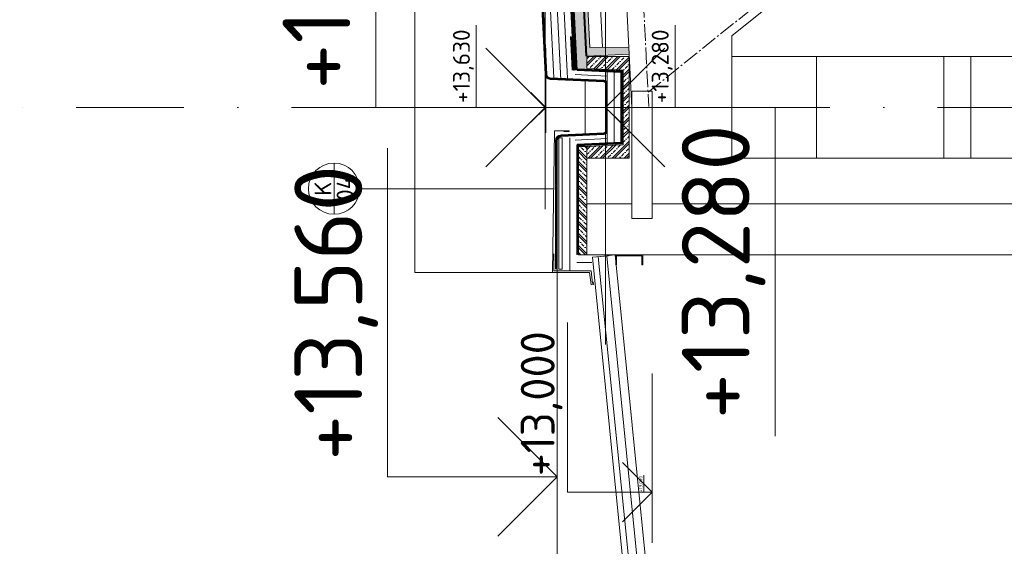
# Model space of a CAD drawing. Header units: millimetres. Extents: x -746391 to 410178, y -169697 to 100555.
# Tile 132 of 179: x 202235 to 208042, y 24710 to 27818. Entities that reach past the tile are written whole.
import ezdxf
from ezdxf.enums import TextEntityAlignment as Align

# ---------------------------------------------------------------- set-up
doc = ezdxf.new("R2010")
doc.units = ezdxf.units.MM
for name, pattern in [('AM_DIN_G_W050', [13.75, 9.75, -1.5, 1, -1.5]), ('CARKOVANA', [5, 3, -2]), ('CENTERX2', [101.6, 63.5, -12.7, 12.7, -12.7]), ('DASHDOT', [25.4, 12.7, -6.35, 0, -6.35])]:
    doc.linetypes.add(name, pattern=pattern)
doc.layers.get('0').update_dxf_attribs({"color": 9})
for name, color, linetype, lineweight in [('A99_N_kce-pohl', 9, 'Continuous', 9), ('A99_N_kce-rez-sil', 9, 'Continuous', 18), ('A99_N_kce-rez-ten', 9, 'Continuous', 9), ('A99_N_koty-10-vysk', 9, 'Continuous', 9), ('A99_N_koty-200-vysk', 9, 'Continuous', 9), ('A99_N_koty-50-vysk', 9, 'Continuous', 9), ('A99_N_koty-vysk', 9, 'Continuous', 5), ('A99_N_sraf', 9, 'Continuous', 0), ('A99_N_znaceni 50', 9, 'Continuous', 5), ('A99_S_kce-pohl', 9, 'Continuous', 5), ('A99_S_kce-rez-sil', 9, 'Continuous', 15), ('A99_S_kce-rez-ten', 9, 'Continuous', 9), ('A99_S_osy', 9, 'CENTERX2', 5), ('A99_S_sraf', 9, 'Continuous', 9)]:
    doc.layers.add(name, color=color, linetype=linetype, lineweight=lineweight)
doc.styles.add('A99_kota', font='isocpeur.ttf', dxfattribs={"height": 2})
doc.styles.add('A99_popis', font='isocpeur.ttf')
doc.linetypes.add('IZOLACE', pattern='A,0.00254,-2.54,[134,ltypeshp.shx,S=2.54,R=0,X=-2.54,Y=0],-5.08,[134,ltypeshp.shx,S=2.54,R=180,X=2.54,Y=0],-2.54', length=10.16254)

# ---------------------------------------------------------------- blocks, each defined once
blk = doc.blocks.new('*U22')
at = {"color": 0, "linetype": 'ByBlock', "lineweight": -2}
blk.add_line((-3, 0), (7, 0), dxfattribs=at)
for points in [[(0, 0), (0, 5), (0, 5), (9.999, 5)], [(-1.75, 1.75), (0, 0), (1.75, 1.75)]]:
    blk.add_lwpolyline(points, dxfattribs=at)
at = {"color": 0, "linetype": 'ByBlock', "lineweight": -2, "style": 'A99_kota'}
for tag, p in [('VYSKA', (9.499, 7.75)), ('POPIS', (9.499, 4.5))]:
    blk.add_attdef(tag, text='', height=2, dxfattribs=at).set_placement(p, align=Align.TOP_RIGHT)
blk = doc.blocks.new('*U21')
at = {"color": 0, "linetype": 'ByBlock', "lineweight": -2}
blk.add_line((-3, 0), (7, 0), dxfattribs=at)
for points in [[(0, 0), (0, 5), (0, 5), (9.7, 5)], [(-1.75, 1.75), (0, 0), (1.75, 1.75)]]:
    blk.add_lwpolyline(points, dxfattribs=at)
at = {"color": 0, "linetype": 'ByBlock', "lineweight": -2, "style": 'A99_kota'}
for tag, p in [('VYSKA', (9.2, 7.75)), ('POPIS', (9.2, 4.5))]:
    blk.add_attdef(tag, text='', height=2, dxfattribs=at).set_placement(p, align=Align.TOP_RIGHT)
blk = doc.blocks.new('*U47')
at = {"color": 0, "linetype": 'ByBlock', "lineweight": -2}
blk.add_line((-3, 0), (7, 0), dxfattribs=at)
for points in [[(0, 0), (0, 5), (0, 5), (9.7, 5)], [(-1.75, 1.75), (0, 0), (1.75, 1.75)]]:
    blk.add_lwpolyline(points, dxfattribs=at)
at = {"color": 0, "linetype": 'ByBlock', "lineweight": -2, "style": 'A99_kota'}
for tag, p in [('VYSKA', (9.2, 7.75)), ('POPIS', (9.2, 4.5))]:
    blk.add_attdef(tag, text='', height=2, dxfattribs=at).set_placement(p, align=Align.TOP_RIGHT)
blk = doc.blocks.new('*U27')
at = {"color": 0, "linetype": 'ByBlock', "lineweight": -2}
blk.add_line((-3, 0), (7, 0), dxfattribs=at)
for points in [[(-1.75, -1.75), (0, 0), (1.75, -1.75)], [(0, 0), (0, -5), (0, -5), (9.7, -5)]]:
    blk.add_lwpolyline(points, dxfattribs=at)
at = {"color": 0, "linetype": 'ByBlock', "lineweight": -2, "style": 'A99_kota'}
for tag, p in [('VYSKA', (9.2, -2.25)), ('POPIS', (9.2, -5.5))]:
    blk.add_attdef(tag, text='', height=2, dxfattribs=at).set_placement(p, align=Align.TOP_RIGHT)
blk = doc.blocks.new('*U18')
at = {"color": 0, "linetype": 'ByBlock'}
blk.add_line((-3.02, 0), (3.02, 0), dxfattribs=at)
blk.add_circle((0, 0), 3.02, dxfattribs=at)
at = {"color": 0, "linetype": 'ByBlock', "style": 'A99_popis'}
for tag, p in [('KATEGORIE', (0, 1.31)), ('PRVEK', (0, -1.3))]:
    blk.add_attdef(tag, text='', height=2, dxfattribs=at).set_placement(p, align=Align.MIDDLE_CENTER)
blk = doc.blocks.new('*U29')
at = {"color": 0, "linetype": 'ByBlock', "lineweight": -2}
blk.add_line((-3, 0), (7, 0), dxfattribs=at)
for points in [[(0, 0), (0, 8.2), (0, 8.2), (9.7, 8.2)], [(-1.75, 1.75), (0, 0), (1.75, 1.75)]]:
    blk.add_lwpolyline(points, dxfattribs=at)
at = {"color": 0, "linetype": 'ByBlock', "lineweight": -2, "style": 'A99_kota'}
for tag, p in [('VYSKA', (9.2, 10.95)), ('POPIS', (9.2, 7.7))]:
    blk.add_attdef(tag, text='', height=2, dxfattribs=at).set_placement(p, align=Align.TOP_RIGHT)
blk = doc.blocks.new('*U44')
at = {"color": 0, "linetype": 'ByBlock', "lineweight": -2}
blk.add_line((-3, 0), (7, 0), dxfattribs=at)
for points in [[(-1.75, -1.75), (0, 0), (1.75, -1.75)], [(0, 0), (0, -8.2), (0, -8.2), (9.7, -8.2)]]:
    blk.add_lwpolyline(points, dxfattribs=at)
at = {"color": 0, "linetype": 'ByBlock', "lineweight": -2, "style": 'A99_kota'}
for tag, p in [('VYSKA', (9.2, -5.45)), ('POPIS', (9.2, -8.7))]:
    blk.add_attdef(tag, text='', height=2, dxfattribs=at).set_placement(p, align=Align.TOP_RIGHT)

msp = doc.modelspace()

# ---------------------------------------------------------------- hatches: boundary and pattern name
at = {"layer": 'A99_N_sraf', "lineweight": 0, "transparency": 33554687}
h = msp.add_hatch(dxfattribs=at)
h.set_pattern_fill('ZELEZOBETON', color=256, scale=10, angle=90)
h.set_pattern_definition([(135, (0, 0), (-35.355339, -35.355339), []), (135, (9e-16, 14.14), (-35.355339, -35.355339), []), (135, (3e-15, 42.426), (-49.497475, -21.213203), [20, -10, 0, -10])])
h.paths.add_polyline_path([(205580, 27070), (205530, 27070), (205530, 26430), (205580, 26430)])
at = {"layer": 'A99_S_sraf', "lineweight": 0, "transparency": 33554687}
h = msp.add_hatch(dxfattribs=at)
h.set_pattern_fill('ZELEZOBETON', color=256, scale=10)
h.set_pattern_definition([(45, (0, 0), (-35.355339, 35.355339), []), (45, (14.14, 0), (-35.355339, 35.355339), []), (45, (42.426, 0), (-21.213203, 49.497475), [20, -10, 0, -10])])
h.paths.add_polyline_path([(205579.6, 27602.1), (205640.5, 27605.2), (205778.1, 27612), (205829.3, 27614.6), (205827.3, 27654.6), (205597.1, 27653.1), (205542.2, 28751.7), (205771.4, 28773.2), (205767.4, 28853.1), (205537.2, 28851.6), (205482.3, 29950.2), (205711.4, 29971.7), (205707.4, 30051.6), (205477.3, 30050.1), (205422.4, 31148.7), (205651.5, 31170.2), (205647.5, 31250.1), (205417.4, 31248.6), (205362.6, 32347.2), (205591.8, 32368.7), (205587.6, 32448.6), (205357.6, 32447.1), (205302.7, 33545.7), (205531.6, 33567.2), (205529.6, 33607.1), (204720.9, 33566.7), (204725.4, 33476.8), (205290.2, 33394.9)])
at = {"layer": 'A99_S_sraf', "linetype": 'Continuous', "lineweight": 0, "ltscale": 2, "transparency": 33554562}
h = msp.add_hatch(dxfattribs=at)
h.set_pattern_fill('BETON-LEHKY', color=256, scale=10)
h.set_pattern_definition([(137.86, (205568.888, 27615.76), (-26.83778, -29.6603), []), (92.86, (205553.407, 27660.11), (-29.6603, 26.83778), [5, -51.56854]), (137.86, (205553.157, 27665.104), (-26.83778, -29.6603), [5, -35]), (182.86, (205549.45, 27668.458), (-26.83778, -29.6603), [5, -51.56854]), (227.86, (205544.456, 27668.21), (29.6603, -26.83778), [5, -35]), (92.86, (205541.35, 27659.508), (-29.6603, 26.83778), [5, -51.56854]), (137.86, (205545.06, 27656.153), (-26.83778, -29.6603), [5, -35]), (182.86, (205550.052, 27656.402), (-26.83778, -29.6603), [5, -51.56854]), (227.86, (205553.407, 27660.11), (29.6603, -26.83778), [5, -35]), (137.86, (205536.13, 27672.37), (-26.83778, -29.6603), [10, -30])])
h.paths.add_polyline_path([(205523.6, 27519.2), (205230.8, 33381.9), (205285.7, 33384.7), (205578.6, 27522)])
at = {"layer": 'A99_S_sraf', "lineweight": 0, "transparency": 33554687}
h = msp.add_hatch(dxfattribs=at)
h.set_pattern_fill('ZELEZOBETON', color=256, scale=10)
h.set_pattern_definition([(45, (-83755, -543700), (-35.355339, 35.355339), []), (45, (-83740.86, -543700), (-35.355339, 35.355339), []), (45, (-83712.574, -543700), (-21.2132034, 49.4974747), [20, -10, 0, -10])])
h.paths.add_polyline_path([(205830, 27300), (205795, 27300), (205795, 27520), (205580, 27530), (205580, 27600), (205830, 27600)])
h.paths.add_polyline_path([(205830, 27000), (205580, 27000), (205580, 27070), (205795, 27080), (205795, 27300), (205830, 27300)])

# ---------------------------------------------------------------- linework, layer by layer
at = {"layer": 'A99_N_kce-pohl'}
for points in [[(204564.8, 26325), (204564.8, 33370)], [(205390, 26325), (204564.8, 26325)]]:
    msp.add_lwpolyline(points, dxfattribs=at)
at = {"layer": 'A99_N_kce-pohl', "lineweight": 5}
msp.add_lwpolyline([(205848.5, 24409), (205813.7, 24405.6), (205612.7, 26415.5), (205707.2, 26425)], dxfattribs=at)
at = {"layer": 'A99_N_kce-rez-sil', "color": 1, "linetype": 'Continuous', "lineweight": 5}
msp.add_lwpolyline([(205580, 27070), (205530, 27070), (205530, 26430), (205580, 26430)], close=True, dxfattribs=at)
at = {"layer": 'A99_N_kce-rez-sil'}
msp.add_lwpolyline([(205948, 24419), (205747, 26429), (205647.5, 26419), (205848.5, 24409), (205948, 24419)], dxfattribs=at)
at = {"layer": 'A99_N_kce-rez-ten', "linetype": 'CARKOVANA', "lineweight": 0, "ltscale": 15, "const_width": 5}
for points in [[(205692.5, 27300), (205692.5, 27440.3, 0.400665), (205680.6, 27452.7), (205363.4, 27467.5, -0.386254), (205337.2, 27493.6), (205051.9, 33204.2), (204952.4, 33335.3), (204733.4, 33367.1), (204552.5, 33447.6), (204552.5, 33557.5)], [(205697.5, 27300), (205697.5, 27440.3, 0.400665), (205680.8, 27457.7), (205363.6, 27472.5, -0.386254), (205342.2, 27493.8), (205056.8, 33206), (204955.1, 33340), (204734.8, 33371.9), (204557.5, 33450.9), (204557.5, 33557.5)], [(205692.5, 27300), (205692.5, 27159.7, -0.400665), (205680.6, 27147.3), (205428.5, 27135.5, 0.400665), (205397.5, 27103.1), (205397.5, 26345)], [(205697.5, 27300), (205697.5, 27159.7, -0.400665), (205680.8, 27142.3), (205428.7, 27130.5, 0.400665), (205402.5, 27103.1), (205402.5, 26345)]]:
    msp.add_lwpolyline(points, format="xyb", dxfattribs=at)
at = {"layer": 'A99_N_kce-rez-ten', "linetype": 'Continuous', "lineweight": 0, "ltscale": 0.5}
for points in [[(205690, 27300), (205690, 27440.3, 0.400665), (205680.5, 27450.2), (205363.3, 27465, -0.386254), (205334.7, 27493.5), (205049.4, 33203.3), (204951, 33333), (204732.7, 33364.7), (204550, 33446), (204550, 33557.5)], [(205695, 27300), (205695, 27440.3, 0.400665), (205680.7, 27455.2), (205363.5, 27470, -0.386254), (205339.7, 27493.7), (205054.4, 33205.1), (204953.7, 33337.6), (204734.1, 33369.5), (204555, 33449.3), (204555, 33557.5)], [(205700, 27300), (205700, 27440.3, 0.400665), (205680.9, 27460.2), (205363.7, 27475, -0.386254), (205344.7, 27494), (205059.3, 33206.9), (204956.5, 33342.3), (204735.5, 33374.3), (204560, 33452.5), (204560, 33557.5)], [(205690, 27300), (205690, 27159.7, -0.400665), (205680.5, 27149.8), (205428.4, 27138, 0.400665), (205395, 27103.1), (205395, 26345)], [(205695, 27300), (205695, 27159.7, -0.400665), (205680.7, 27144.8), (205428.6, 27133, 0.400665), (205400, 27103.1), (205400, 26345)], [(205700, 27300), (205700, 27159.7, -0.400665), (205680.9, 27139.8), (205428.8, 27128, 0.400665), (205405, 27103.1), (205405, 26345)]]:
    msp.add_lwpolyline(points, format="xyb", dxfattribs=at)
at = {"layer": 'A99_N_kce-rez-ten', "lineweight": 0}
msp.add_lwpolyline([(205426.4, 27462.1), (205133.9, 33316.5)], dxfattribs=at)
at = {"layer": 'A99_N_kce-rez-ten', "linetype": 'CARKOVANA', "lineweight": 0, "ltscale": 15, "const_width": 10}
for points in [[(205488.7, 27717.7), (205488.7, 27717.7), (205498.6, 27518.8)], [(205513, 27523.1), (205785, 27510.5), (205785, 27300)], [(205520, 27077.2), (205785, 27089.5), (205785, 27300)], [(205525, 27078.8), (205525, 26430)]]:
    msp.add_lwpolyline(points, dxfattribs=at)
at = {"layer": 'A99_N_kce-rez-ten', "linetype": 'Continuous', "lineweight": 0}
for points in [[(205483.7, 27717.5), (205493.6, 27519)], [(205523.2, 27527.6), (205790, 27515.2), (205790, 27300)], [(205522.8, 27517.6), (205780, 27505.7), (205780, 27300)], [(205570, 27455.4), (205570, 27144.6)], [(205522.8, 27082.4), (205780, 27094.3), (205780, 27300)], [(205523.2, 27072.4), (205790, 27084.8), (205790, 27300)], [(205520, 26430), (205520, 27080)], [(205718.9, 27081.5), (205790, 27084.8), (205520.3, 27072.2)]]:
    msp.add_lwpolyline(points, dxfattribs=at)
at = {"layer": 'A99_N_kce-rez-ten', "linetype": 'Continuous', "lineweight": 0, "ltscale": 0.5}
msp.add_lwpolyline([(205700, 27510), (205700, 27090)], dxfattribs=at)
at = {"layer": 'A99_N_sraf', "color": 1, "linetype": 'IZOLACE', "ltscale": 4}
for points in [[(205385.7, 27474), (205093.6, 33322.4)], [(205466, 27470.2), (205174.2, 33310.7)]]:
    msp.add_lwpolyline(points, dxfattribs=at)
at = {"layer": 'A99_N_sraf', "color": 1, "linetype": 'IZOLACE', "ltscale": 2}
for points in [[(205511.6, 27493.1), (205700, 27484.4)], [(205511.6, 27106.9), (205700, 27115.6)]]:
    msp.add_lwpolyline(points, dxfattribs=at)
at = {"layer": 'A99_N_sraf', "color": 1, "linetype": 'IZOLACE', "ltscale": 3.8}
msp.add_lwpolyline([(205740, 27095), (205740, 27507.5)], dxfattribs=at)
at = {"layer": 'A99_N_sraf', "color": 1, "linetype": 'IZOLACE', "lineweight": 0, "ltscale": 4}
for points in [[(205480, 26340), (205480, 27120)], [(205610, 26385), (205520, 26385)]]:
    msp.add_lwpolyline(points, dxfattribs=at)
at = {"layer": 'A99_N_sraf', "color": 1, "linetype": 'IZOLACE', "lineweight": 0, "ltscale": 3}
msp.add_lwpolyline([(205898.2, 24414), (205697.2, 26424)], dxfattribs=at)
at = {"layer": 'A99_N_znaceni 50'}
msp.add_lwpolyline([(204240, 26820), (205384.9, 26820)], dxfattribs=at)
at = {"layer": 'A99_S_kce-pohl'}
for p, q in [((211185, 27600), (206935, 27600)), ((206935, 27000), (211185, 27000))]:
    msp.add_line(p, q, dxfattribs=at)
at = {"layer": 'A99_S_kce-pohl', "lineweight": 5}
for points in [[(205395, 36300), (205845, 27300)], [(207745, 28775.1), (206435, 27722.4)], [(206435, 27300), (206435, 27722.4)], [(206435, 27300), (205845, 27300)]]:
    msp.add_lwpolyline(points, dxfattribs=at)
at = {"layer": 'A99_S_kce-pohl', "color": 253, "linetype": 'AM_DIN_G_W050', "lineweight": 0, "ltscale": 10}
for points in [[(205494.9, 36305), (205944.9, 27305)], [(207945, 29000), (205940.7, 27389.3)]]:
    msp.add_lwpolyline(points, dxfattribs=at)
at = {"layer": 'A99_S_kce-pohl', "lineweight": 5}
msp.add_lwpolyline([(205845, 27395), (205965, 27395), (205965, 26645), (205845, 26645)], close=True, dxfattribs=at)
at = {"layer": 'A99_S_kce-rez-sil', "color": 7, "linetype": 'Continuous', "lineweight": 13}
for p, q in [((205580, 26730), (205845, 26730)), ((205965, 26730), (218965, 26730)), ((205530, 26430), (218965, 26430))]:
    msp.add_line(p, q, dxfattribs=at)
at = {"layer": 'A99_S_kce-rez-sil', "lineweight": 13}
for points in [[(205830, 27000), (205830, 27600), (205829.3, 27614.6), (205827.3, 27654.6), (205597.1, 27653.1), (205542.2, 28751.7), (205771.4, 28773.2), (205769.4, 28813.1), (205769.4, 28813.1)], [(205830, 27000), (205580, 27000), (205580, 26730)]]:
    msp.add_lwpolyline(points, dxfattribs=at)
at = {"layer": 'A99_S_kce-rez-sil', "lineweight": 20}
for points in [[(206935, 27600), (206935, 27000), (206435, 27000), (206435, 27600)], [(207685, 27600), (207685, 27000), (207845, 27000), (207845, 27600)]]:
    msp.add_lwpolyline(points, close=True, dxfattribs=at)
at = {"layer": 'A99_S_kce-rez-sil', "color": 1, "linetype": 'Continuous', "lineweight": 5}
for points in [[(205616.8, 26271), (205618.3, 26254.4), (205605, 26253.4), (205595, 26325), (205377.5, 26325), (205390, 27162.5), (205475, 27162.5), (205475, 27157.5), (205445, 27157.5)], [(205612.5, 26260), (205605, 26335), (205385, 26335), (205385, 26435)]]:
    msp.add_lwpolyline(points, dxfattribs=at)
msp.add_lwpolyline([(205435, 26345), (205415, 26345), (205415, 27120), (205435, 27120)], close=True, dxfattribs=at)
at = {"layer": 'A99_S_kce-rez-sil', "linetype": 'Continuous', "lineweight": 5}
msp.add_lwpolyline([(205910, 26430), (205530, 26430), (205530, 27070)], dxfattribs=at)
at = {"layer": 'A99_S_kce-rez-sil', "linetype": 'Continuous', "lineweight": 13}
msp.add_lwpolyline([(205750, 26370), (205750, 26430), (205910, 26430), (205910, 26370), (205905, 26370), (205905, 26425), (205755, 26425), (205755, 26370), (205750, 26370)], dxfattribs=at)
at = {"layer": 'A99_S_kce-rez-ten', "linetype": 'CARKOVANA', "lineweight": 0, "ltscale": 15}
for points, const_width in [([(205513.7, 27518.7), (205220.1, 33395), (204730, 33466.2)], 20), ([(205577.1, 27602), (205287.6, 33394.8)], 5)]:
    msp.add_lwpolyline(points, dxfattribs=dict(at, const_width=const_width))
at = {"layer": 'A99_S_kce-rez-ten', "lineweight": 0}
for points in [[(205579.6, 27602.1), (205290.2, 33394.9), (204723.9, 33477)], [(205523.6, 27519.2), (205229.7, 33403.7), (204730, 33476.2)], [(205503.7, 27518.2), (205210.5, 33386.2), (204730, 33456)], [(205574.6, 27601.9), (205285.4, 33390.6)], [(205580, 27000), (205580, 27070), (205580, 27070), (205795, 27080), (205795, 27300)]]:
    msp.add_lwpolyline(points, dxfattribs=at)
for points in [[(205829.3, 27614.6), (205579.6, 27602.1), (205519.7, 28800.6), (205769.4, 28813.1), (205771.4, 28773.2), (205542.2, 28751.7), (205597.1, 27653.1), (205827.3, 27654.6)], [(205580, 27000), (205830, 27000), (205830, 27600), (205580, 27600), (205580, 27530), (205795, 27520), (205795, 27080), (205580, 27070)]]:
    msp.add_lwpolyline(points, close=True, dxfattribs=at)
at = {"layer": 'A99_S_kce-rez-ten', "lineweight": 5}
msp.add_lwpolyline([(205672.1, 27653.6), (205616.9, 28758.7)], dxfattribs=at)
at = {"layer": 'A99_S_osy', "linetype": 'DASHDOT', "lineweight": 5, "ltscale": 50}
msp.add_lwpolyline([(222254.8, 27300), (202234.8, 27300)], dxfattribs=at)

# ---------------------------------------------------------------- block references
at = {"layer": 'A99_N_koty-10-vysk', "lineweight": 5, "xscale": 10, "yscale": 10, "zscale": 10, "rotation": 90.00000000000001}
msp.add_blockref('*U22', (205965, 25030), dxfattribs=at).add_auto_attribs({'VYSKA': '+13,000'})
at = {"layer": 'A99_N_koty-200-vysk', "lineweight": 5, "xscale": 200, "yscale": 200, "zscale": 200, "rotation": 90.00000000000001}
for name, p, values in [('*U21', (205335, 27300), {'VYSKA': '+13,630'}), ('*U47', (205405, 25120), {'VYSKA': '+13,560'})]:
    msp.add_blockref(name, p, dxfattribs=at).add_auto_attribs(values)
at = {"layer": 'A99_N_koty-200-vysk', "lineweight": 5}
ref = msp.add_blockref('*U27', (205690, 27300), dxfattribs=dict(at, xscale=-200, yscale=200, zscale=200, rotation=90))
ref.add_attrib('VYSKA', '+13,280', dxfattribs={"layer": '0', "color": 0, "linetype": 'ByBlock', "lineweight": -2, "height": 400, "rotation": 90, "style": 'A99_kota'}).set_placement((206140, 27200), align=Align.TOP_RIGHT)
at = {"layer": 'A99_N_koty-50-vysk', "lineweight": 5, "xscale": 50, "yscale": 50, "zscale": 50, "rotation": 90.00000000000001}
for name, p, values in [('*U29', (205337.5, 27300), {'VYSKA': '+13,630'}), ('*U44', (205690, 27300), {'VYSKA': '+13,280'})]:
    msp.add_blockref(name, p, dxfattribs=at).add_auto_attribs(values)
at = {"layer": 'A99_N_koty-vysk', "lineweight": 5, "xscale": 100, "yscale": 100, "zscale": 100, "rotation": 90.00000000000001}
msp.add_blockref('*U22', (205965, 25030), dxfattribs=at).add_auto_attribs({'VYSKA': '+13,000'})
at = {"layer": 'A99_N_znaceni 50', "xscale": 50, "yscale": 50, "zscale": 50, "rotation": 90.00000000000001}
msp.add_blockref('*U18', (204089, 26820), dxfattribs=at).add_auto_attribs({'KATEGORIE': 'K', 'PRVEK': '04'})

doc.saveas('drawing.dxf')
